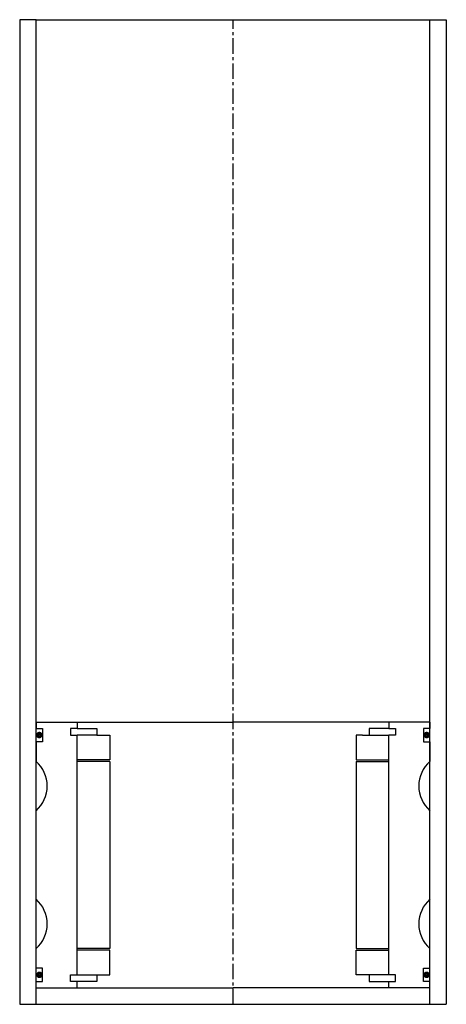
# Model space of a CAD drawing. Extents: x -65 to 65, y -10 to 290.
import ezdxf

# ---------------------------------------------------------------- set-up
doc = ezdxf.new("R2010")
doc.units = 0
doc.header["$LTSCALE"] = 0.15
doc.linetypes.add('CENTER', pattern=[50.8, 31.75, -6.35, 6.35, -6.35])
doc.layers.get('0').update_dxf_attribs({"linetype": 'CONTINUOUS'})
doc.layers.add('CENTER', color=9, linetype='CENTER')

msp = doc.modelspace()

# ---------------------------------------------------------------- linework, layer by layer
for p, q in [((-60, 290), (-65, 290)), ((-65, 290), (-65, -10)), ((-60, -10), (-60, 290)), ((-60, 290), (65, 290)), ((60, -10), (60, 290)), ((60, 290), (65, 290)), ((65, 290), (65, -10)), ((-60, 76), (-47.5, 76)), ((-60, 76), (-60, 74)), ((-47.5, 76), (0, 76)), ((-47.5, 76), (-47.5, 74)), ((47.5, 76), (0, 76)), ((47.5, 76), (47.5, 74)), ((60, 76), (47.5, 76)), ((60, 76), (60, 74)), ((-60, 74), (-58, 74)), ((-58, 74), (-58, 70)), ((-47.5, 74), (-49.5, 74)), ((-49.5, 74), (-49.5, 72)), ((-49.5, 72), (-47.5, 72)), ((-47.5, 74), (-41.5, 74)), ((-47.5, -1), (-47.5, 72)), ((-41.5, 72), (-47.5, 72)), ((-41.5, 74), (-41.5, 72)), ((-41.5, 72), (-37.5, 72)), ((-37.5, 72), (-37.5, 64.5)), ((39.5, 72), (37.5, 72)), ((37.5, 72), (37.5, 64.5)), ((39.5, 72), (47.5, 72)), ((47.5, 74), (41.5, 74)), ((41.5, 74), (41.5, 72)), ((47.5, 74), (49.5, 74)), ((49.5, 72), (47.5, 72)), ((47.5, -1), (47.5, 72)), ((49.5, 74), (49.5, 72)), ((60, 74), (58, 74)), ((58, 74), (58, 70)), ((-58, 70), (-60, 70)), ((-60, 70), (-60, 64)), ((58, 70), (60, 70)), ((60, 70), (60, 64)), ((-37.5, 64.5), (-47.5, 64.5)), ((-37.5, 64), (-47.5, 64)), ((-37.5, 64), (-37.5, 7)), ((37.5, 64.5), (47.5, 64.5)), ((37.5, 64), (37.5, 7)), ((37.5, 64), (47.5, 64)), ((-60, 22), (-60, 49)), ((60, 22), (60, 49)), ((-60, 1), (-60, 7)), ((-37.5, 7), (-47.5, 7)), ((-37.5, 6.5), (-47.5, 6.5)), ((-37.5, -1), (-37.5, 6.5)), ((37.5, 7), (47.5, 7)), ((37.5, -1), (37.5, 6.5)), ((37.5, 6.5), (47.5, 6.5)), ((60, 1), (60, 7)), ((-58, 1), (-60, 1)), ((-58, -3), (-58, 1)), ((58, -3), (58, 1)), ((58, 1), (60, 1)), ((-60, -3), (-58, -3)), ((-49.5, -3), (-49.5, -1)), ((-49.5, -1), (-47.5, -1)), ((-47.5, -3), (-49.5, -3)), ((-47.5, -1), (-41.5, -1)), ((-47.5, -5), (-47.5, -3)), ((-41.5, -3), (-47.5, -3)), ((-41.5, -1), (-41.5, -3)), ((-41.5, -1), (-37.5, -1)), ((39.5, -1), (37.5, -1)), ((47.5, -1), (39.5, -1)), ((41.5, -1), (41.5, -3)), ((41.5, -3), (47.5, -3)), ((49.5, -1), (47.5, -1)), ((47.5, -5), (47.5, -3)), ((47.5, -3), (49.5, -3)), ((49.5, -3), (49.5, -1)), ((60, -3), (58, -3)), ((-60, -5), (-47.5, -5)), ((-47.5, -5), (0, -5)), ((47.5, -5), (0, -5)), ((60, -5), (47.5, -5)), ((-60, -10), (-60, -8)), ((60, -10), (60, -8)), ((-65, -10), (65, -10))]:
    msp.add_line(p, q)
at = {"const_width": 0.95}
for points in [[(-58.51, 72.04, -1), (-59.56, 72.04, -1)], [(58.51, 72.04, 1), (59.56, 72.04, 1)], [(-58.45, -1.02, -1), (-59.5, -1.02, -1)], [(58.45, -1.02, 1), (59.5, -1.02, 1)]]:
    msp.add_lwpolyline(points, format="xyb", close=True, dxfattribs=at)
for centre, start, end in [((-66.61, 56.5), 311.4096, 48.5904), ((66.61, 56.5), 131.4096, 228.5904), ((-66.61, 14.5), 311.4096, 48.5904), ((66.61, 14.5), 131.4096, 228.5904)]:
    msp.add_arc(centre, 10, start, end)
at = {"layer": 'CENTER'}
for q in [(0, 290), (0, 71), (0, 71), (0, 71), (0, 58)]:
    msp.add_line((0, -10), q, dxfattribs=at)

doc.saveas('drawing.dxf')
